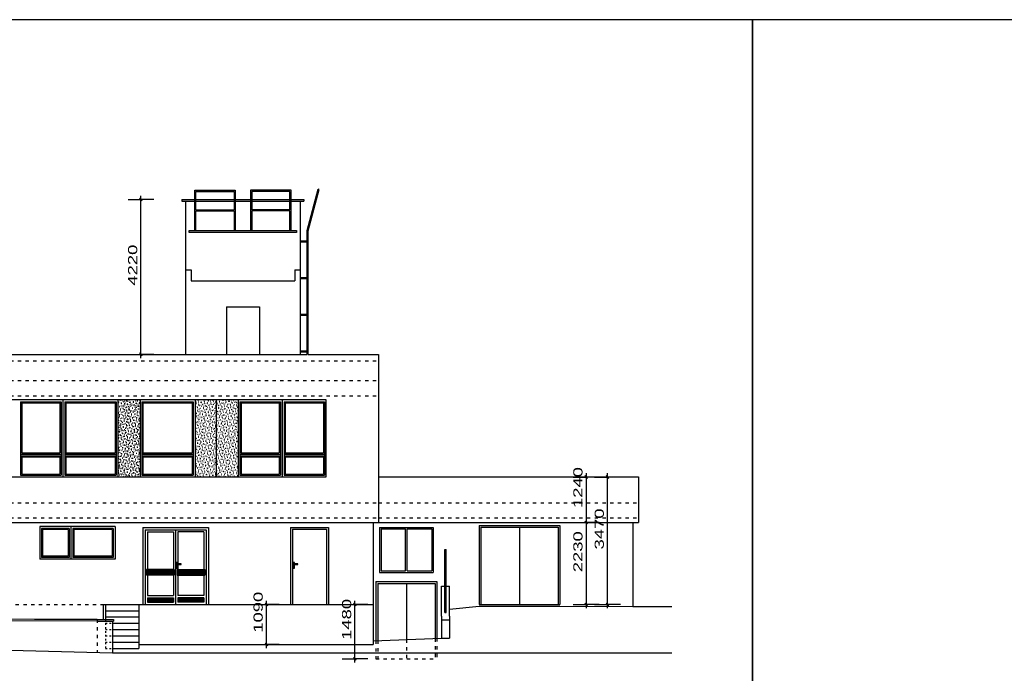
# Model space of a CAD drawing. Extents: x -196363 to 398972, y -489949 to -260582.
# Tile 9 of 256: x 4411 to 31210, y -417939 to -400137. Entities that reach past the tile are written whole.
import ezdxf

# ---------------------------------------------------------------- set-up
doc = ezdxf.new("R2010")
doc.units = 0
doc.header["$MEASUREMENT"] = 0
doc.linetypes.add('DASHED1', pattern=[1, 0.3, -0.4, 0.3])
for name, color, linetype in [('bourani', 15, 'Continuous'), ('legenda', 1, 'Continuous'), ('noszdiv', 1, 'Continuous')]:
    doc.layers.add(name, color=color, linetype=linetype)
doc.styles.add('SPIRITTXTSTYLE1', font='ROMAN')
doc.dimstyles.new('SPIRITSTYLE574', dxfattribs={"dimtxt": 250, "dimasz": 12.7, "dimexe": 350, "dimexo": -350, "dimgap": 100, "dimtad": 1, "dimdec": 3, "dimzin": 0, "dimdsep": 46, "dimlunit": 7, "dimtxsty": 'SPIRITTXTSTYLE1', "dimblk1": '_TICKMARKS574', "dimblk2": '_TICKMARKS574', "dimsah": 1, "dimcen": 0.09, "dimdle": 100, "dimclrd": 1, "dimclre": 1, "dimclrt": 1, "dimadec": 0, "dimazin": 0, "dimtfac": 1, "dimtdec": 4, "dimtofl": 0, "dimtmove": 1, "dimatfit": 0, "dimfxl": 0, "dimtolj": 1, "dimtzin": 0, "dimarcsym": 0})
doc.dimstyles.new('SPIRITSTYLE842', dxfattribs={"dimtxt": 250, "dimasz": 12.7, "dimexe": 350, "dimexo": 5297.581055, "dimgap": 100, "dimtad": 1, "dimdec": 3, "dimzin": 0, "dimdsep": 46, "dimlunit": 7, "dimtxsty": 'SPIRITTXTSTYLE1', "dimblk1": '_TICKMARKS842', "dimblk2": '_TICKMARKS842', "dimsah": 1, "dimcen": 0.09, "dimdle": 100, "dimclrd": 1, "dimclre": 1, "dimclrt": 1, "dimadec": 0, "dimazin": 0, "dimtfac": 1, "dimtdec": 4, "dimtofl": 0, "dimtmove": 1, "dimatfit": 0, "dimfxl": 0, "dimtolj": 1, "dimtzin": 0, "dimarcsym": 0})
doc.dimstyles.new('SPIRITSTYLE846', dxfattribs={"dimtxt": 250, "dimasz": 12.7, "dimexe": 350, "dimexo": 19004.154297, "dimgap": 100, "dimtad": 1, "dimdec": 3, "dimzin": 0, "dimdsep": 46, "dimlunit": 7, "dimtxsty": 'SPIRITTXTSTYLE1', "dimblk1": '_TICKMARKS846', "dimblk2": '_TICKMARKS846', "dimsah": 1, "dimcen": 0.09, "dimdle": 100, "dimclrd": 1, "dimclre": 1, "dimclrt": 1, "dimadec": 0, "dimazin": 0, "dimtfac": 1, "dimtdec": 4, "dimtofl": 0, "dimtmove": 1, "dimatfit": 0, "dimfxl": 0, "dimtolj": 1, "dimtzin": 0, "dimarcsym": 0})
doc.dimstyles.new('SPIRITSTYLE850', dxfattribs={"dimtxt": 250, "dimasz": 12.7, "dimexe": 350, "dimexo": 943.8125, "dimgap": 100, "dimtad": 1, "dimdec": 3, "dimzin": 0, "dimdsep": 46, "dimlunit": 7, "dimtxsty": 'SPIRITTXTSTYLE1', "dimblk1": '_TICKMARKS850', "dimblk2": '_TICKMARKS850', "dimsah": 1, "dimcen": 0.09, "dimdle": 100, "dimclrd": 1, "dimclre": 1, "dimclrt": 1, "dimadec": 0, "dimazin": 0, "dimtfac": 1, "dimtdec": 4, "dimtofl": 0, "dimtmove": 1, "dimatfit": 0, "dimfxl": 0, "dimtolj": 1, "dimtzin": 0, "dimarcsym": 0})
doc.dimstyles.new('SPIRITSTYLE851', dxfattribs={"dimtxt": 250, "dimasz": 12.7, "dimexe": 350, "dimexo": 2554.827393, "dimgap": 100, "dimtad": 1, "dimdec": 3, "dimzin": 0, "dimdsep": 46, "dimlunit": 7, "dimtxsty": 'SPIRITTXTSTYLE1', "dimblk1": '_TICKMARKS851', "dimblk2": '_TICKMARKS851', "dimsah": 1, "dimcen": 0.09, "dimdle": 100, "dimclrd": 1, "dimclre": 1, "dimclrt": 1, "dimadec": 0, "dimazin": 0, "dimtfac": 1, "dimtdec": 4, "dimtofl": 0, "dimtmove": 1, "dimatfit": 0, "dimfxl": 0, "dimtolj": 1, "dimtzin": 0, "dimarcsym": 0})
doc.dimstyles.new('SPIRITSTYLE852', dxfattribs={"dimtxt": 250, "dimasz": 12.7, "dimexe": 350, "dimexo": 146.689056, "dimgap": 100, "dimtad": 1, "dimdec": 3, "dimzin": 0, "dimdsep": 46, "dimlunit": 7, "dimtxsty": 'SPIRITTXTSTYLE1', "dimblk1": '_TICKMARKS852', "dimblk2": '_TICKMARKS852', "dimsah": 1, "dimcen": 0.09, "dimdle": 100, "dimclrd": 1, "dimclre": 1, "dimclrt": 1, "dimadec": 0, "dimazin": 0, "dimtfac": 1, "dimtdec": 4, "dimtofl": 0, "dimtmove": 1, "dimatfit": 0, "dimfxl": 0, "dimtolj": 1, "dimtzin": 0, "dimarcsym": 0})
doc.dimstyles.get("Standard").update_dxf_attribs({"dimtxt": 0.18, "dimasz": 0.18, "dimexe": 0.18, "dimexo": 0.0625, "dimgap": 0.09, "dimtad": 0, "dimtih": 1, "dimtoh": 1, "dimdec": 4, "dimzin": 0, "dimdsep": 46, "dimtxsty": 'Standard', "dimcen": 0.09, "dimadec": 0, "dimazin": 0, "dimtfac": 1, "dimtdec": 4, "dimtofl": 0, "dimtmove": 0, "dimatfit": 0, "dimfxl": 0, "dimtolj": 1, "dimtzin": 0, "dimarcsym": 0})
pattern_1 = [(110.000005, (354055.41, -154742.8), (-74.588104, -27.147858), [-77.390625, 1.984375]), (144.999998, (354055.41, -154742.8), (-45.52763, -65.020195), [-77.390625, 1.984375]), (170.000007, (354055.41, -154742.8), (-13.783315, -78.169121), [-77.390625, 1.984375])]

# ---------------------------------------------------------------- blocks, each defined once
blk = doc.blocks.new('_TICKMARKS846')
at = {"color": 1, "linetype": 'Continuous'}
blk.add_line((-3, -3), (3, 3), dxfattribs=at)
blk = doc.blocks.new('*D1981')
at = {"color": 1, "linetype": 'Continuous', "ltscale": 600}
for p, q in [((-13023, -413707, 1724), (-12673, -413707, 1724)), ((-12673, -416162, 1724), (-12673, -413607, 1724)), ((-12323, -413707, 1724), (-12673, -413707, 1724)), ((-13023, -416062, 1724), (-12673, -416062, 1724)), ((-12323, -416062, 1724), (-12673, -416062, 1724))]:
    blk.add_line(p, q, dxfattribs=at)
at = {"color": 1, "linetype": 'Continuous', "ltscale": 600, "xscale": 12.69999980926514, "yscale": 12.69999980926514, "zscale": 12.69999980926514}
for p, rotation in [((-12673, -413707, 1724), 90.00000250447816), ((-12673, -416062, 1724), 270.0000006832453)]:
    blk.add_blockref('_TICKMARKS846', p, dxfattribs=dict(at, rotation=rotation))
at = {"color": 1, "linetype": 'Continuous', "ltscale": 300, "style": 'SPIRITTXTSTYLE1', "width": 1.5}
blk.add_text('2355', height=250, rotation=90, dxfattribs=at).set_placement((-12773, -415122, 1724))
blk = doc.blocks.new('_TICKMARKS842')
at = {"color": 1, "linetype": 'Continuous'}
blk.add_line((-3, -3), (3, 3), dxfattribs=at)
blk = doc.blocks.new('*D1992')
at = {"color": 1, "linetype": 'Continuous', "ltscale": 600}
for p, q in [((19479, -412592, 1724), (19829, -412592, 1724)), ((19829, -412492, 1724), (19829, -413932, 1724)), ((20179, -412592, 1724), (19829, -412592, 1724)), ((19479, -413832, 1724), (19829, -413832, 1724)), ((20179, -413832, 1724), (19829, -413832, 1724))]:
    blk.add_line(p, q, dxfattribs=at)
at = {"color": 1, "linetype": 'Continuous', "ltscale": 600, "xscale": 12.69999980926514, "yscale": 12.69999980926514, "zscale": 12.69999980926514}
for p, rotation in [((19829, -412592, 1724), 90.00000250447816), ((19829, -413832, 1724), -90.00000250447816)]:
    blk.add_blockref('_TICKMARKS842', p, dxfattribs=dict(at, rotation=rotation))
at = {"color": 1, "linetype": 'Continuous', "ltscale": 300, "style": 'SPIRITTXTSTYLE1', "width": 1.5}
blk.add_text('1240', height=250, rotation=450, dxfattribs=at).set_placement((19729, -413438, 1724))
blk = doc.blocks.new('_TICKMARKS574')
at = {"color": 1, "linetype": 'Continuous'}
blk.add_line((-3, -3), (3, 3), dxfattribs=at)
blk = doc.blocks.new('*D1993')
at = {"color": 1, "linetype": 'Continuous', "ltscale": 600}
for p, q in [((19829, -413732, 1724), (19829, -416162, 1724)), ((19479, -413832, 1724), (19829, -413832, 1724)), ((20179, -413832, 1724), (19829, -413832, 1724)), ((19479, -416062, 1724), (19829, -416062, 1724)), ((20179, -416062, 1724), (19829, -416062, 1724))]:
    blk.add_line(p, q, dxfattribs=at)
at = {"color": 1, "linetype": 'Continuous', "ltscale": 600, "xscale": 12.69999980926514, "yscale": 12.69999980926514, "zscale": 12.69999980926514}
for p, rotation in [((19829, -413832, 1724), 90.00000250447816), ((19829, -416062, 1724), -90.00000250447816)]:
    blk.add_blockref('_TICKMARKS574', p, dxfattribs=dict(at, rotation=rotation))
at = {"color": 1, "linetype": 'Continuous', "ltscale": 300, "style": 'SPIRITTXTSTYLE1', "width": 1.5}
blk.add_text('2230', height=250, rotation=450, dxfattribs=at).set_placement((19729, -415185, 1724))
blk = doc.blocks.new('_TICKMARKS850')
at = {"color": 1, "linetype": 'Continuous'}
blk.add_line((-3, -3), (3, 3), dxfattribs=at)
blk = doc.blocks.new('*D1994')
at = {"color": 1, "linetype": 'Continuous', "ltscale": 600}
for p, q in [((20060, -412592, 1724), (20410, -412592, 1724)), ((20410, -416162, 1724), (20410, -412492, 1724)), ((20760, -412592, 1724), (20410, -412592, 1724)), ((20060, -416062, 1724), (20410, -416062, 1724)), ((20760, -416062, 1724), (20410, -416062, 1724))]:
    blk.add_line(p, q, dxfattribs=at)
at = {"color": 1, "linetype": 'Continuous', "ltscale": 600, "xscale": 12.69999980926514, "yscale": 12.69999980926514, "zscale": 12.69999980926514}
for p, rotation in [((20410, -412592, 1724), 90.00000250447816), ((20410, -416062, 1724), 270.0000006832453)]:
    blk.add_blockref('_TICKMARKS850', p, dxfattribs=dict(at, rotation=rotation))
at = {"color": 1, "linetype": 'Continuous', "ltscale": 300, "style": 'SPIRITTXTSTYLE1', "width": 1.5}
blk.add_text('3470', height=250, rotation=90, dxfattribs=at).set_placement((20310, -414565, 1724))
blk = doc.blocks.new('_TICKMARKS851')
at = {"color": 1, "linetype": 'Continuous'}
blk.add_line((-3, -3), (3, 3), dxfattribs=at)
blk = doc.blocks.new('*D1995')
at = {"color": 1, "linetype": 'Continuous', "ltscale": 600}
for p, q in [((10776, -416062, 1724), (11126, -416062, 1724)), ((11126, -417252, 1724), (11126, -415962, 1724)), ((11476, -416062, 1724), (11126, -416062, 1724)), ((10776, -417152, 1724), (11126, -417152, 1724)), ((11476, -417152, 1724), (11126, -417152, 1724))]:
    blk.add_line(p, q, dxfattribs=at)
at = {"color": 1, "linetype": 'Continuous', "ltscale": 600, "xscale": 12.69999980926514, "yscale": 12.69999980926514, "zscale": 12.69999980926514}
for p, rotation in [((11126, -416062, 1724), 90.00000250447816), ((11126, -417152, 1724), 270.0000006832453)]:
    blk.add_blockref('_TICKMARKS851', p, dxfattribs=dict(at, rotation=rotation))
at = {"color": 1, "linetype": 'Continuous', "ltscale": 300, "style": 'SPIRITTXTSTYLE1', "width": 1.5}
blk.add_text('1090', height=250, rotation=90, dxfattribs=at).set_placement((11026, -416833, 1724))
blk = doc.blocks.new('_TICKMARKS852')
at = {"color": 1, "linetype": 'Continuous'}
blk.add_line((-3, -3), (3, 3), dxfattribs=at)
blk = doc.blocks.new('*D1996')
at = {"color": 1, "linetype": 'Continuous', "ltscale": 600}
for p, q in [((13184, -416062, 1724), (13534, -416062, 1724)), ((13534, -417642, 1724), (13534, -415962, 1724)), ((13884, -416062, 1724), (13534, -416062, 1724)), ((13184, -417542, 1724), (13534, -417542, 1724)), ((13884, -417542, 1724), (13534, -417542, 1724))]:
    blk.add_line(p, q, dxfattribs=at)
at = {"color": 1, "linetype": 'Continuous', "ltscale": 600, "xscale": 12.69999980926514, "yscale": 12.69999980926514, "zscale": 12.69999980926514}
for p, rotation in [((13534, -416062, 1724), 90.00000250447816), ((13534, -417542, 1724), 270.0000006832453)]:
    blk.add_blockref('_TICKMARKS852', p, dxfattribs=dict(at, rotation=rotation))
at = {"color": 1, "linetype": 'Continuous', "ltscale": 300, "style": 'SPIRITTXTSTYLE1', "width": 1.5}
blk.add_text('1480', height=250, rotation=90, dxfattribs=at).set_placement((13434, -417028, 1724))
blk = doc.blocks.new('_TICKMARKS856')
at = {"color": 1, "linetype": 'Continuous'}
blk.add_line((-3, -3), (3, 3), dxfattribs=at)
blk = doc.blocks.new('*D2000')
at = {"color": 15, "linetype": 'Continuous', "ltscale": 600}
for p, q in [((7710, -409352, 1724), (7710, -404932, 1724)), ((7360, -405032, 1724), (7710, -405032, 1724)), ((8060, -405032, 1724), (7710, -405032, 1724)), ((7360, -409252, 1724), (7710, -409252, 1724)), ((8060, -409252, 1724), (7710, -409252, 1724))]:
    blk.add_line(p, q, dxfattribs=at)
at = {"color": 1, "linetype": 'Continuous', "ltscale": 600, "xscale": 12.69999980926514, "yscale": 12.69999980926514, "zscale": 12.69999980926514}
for p, rotation in [((7710, -405032, 1724), 90.00000250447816), ((7710, -409252, 1724), 270.0000006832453)]:
    blk.add_blockref('_TICKMARKS856', p, dxfattribs=dict(at, rotation=rotation))
at = {"color": 1, "linetype": 'Continuous', "ltscale": 300, "style": 'SPIRITTXTSTYLE1', "width": 1.5}
blk.add_text('4220', height=250, rotation=90, dxfattribs=at).set_placement((7610, -407380, 1724))

msp = doc.modelspace()

# ---------------------------------------------------------------- hatches: boundary and pattern name
at = {"layer": 'bourani', "linetype": 'Continuous', "ltscale": 300}
h = msp.add_hatch(dxfattribs=at)
h.set_pattern_fill('Nasyp-2', color=15, scale=19.84375, angle=90.000002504, style=0, pattern_type=2)
h.set_pattern_definition(pattern_1)
h.paths.add_polyline_path([(7085.95508, -412591.8125), (7685.93066, -412591.8125), (7685.93066, -410491.84375), (7085.95508, -410491.84375)], flags=0)
h = msp.add_hatch(dxfattribs=at)
h.set_pattern_fill('Nasyp-2', color=15, scale=19.84375, angle=90.000002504, style=0, pattern_type=2)
h.set_pattern_definition(pattern_1)
h.paths.add_polyline_path([(9185.91992, -412591.8125), (10356.00684, -412591.8125), (10356.00684, -410491.84375), (9185.91992, -410491.84375)], flags=0)

# ---------------------------------------------------------------- linework, layer by layer
at = {"layer": 'bourani', "color": 15, "linetype": 'Continuous', "ltscale": 300}
for p, q in [((9175.94824, -405881.84375, 4347.59961), (9175.94824, -404781.84375, 4347.59961)), ((9175.94824, -404781.84375, 4347.59961), (10275.9375, -404781.84375, 4347.59961)), ((9205.96191, -405316.84375, 4347.59961), (9205.96191, -404811.84375, 4347.59961)), ((9205.96191, -404811.84375, 4347.59961), (10245.92383, -404811.84375, 4347.59961)), ((10245.92383, -404811.84375, 4347.59961), (10245.92383, -405316.84375, 4347.59961)), ((10275.9375, -404781.84375, 4347.59961), (10275.9375, -405881.84375, 4347.59961)), ((11795.91895, -404781.84375, 4347.59961), (10695.92969, -404781.84375, 4347.59961)), ((10695.92969, -404781.84375, 4347.59961), (10695.92969, -405881.84375, 4347.59961)), ((11765.90527, -404811.84375, 4347.59961), (10725.94336, -404811.84375, 4347.59961)), ((10725.94336, -404811.84375, 4347.59961), (10725.94336, -405316.84375, 4347.59961)), ((11765.90527, -405316.84375, 4347.59961), (11765.90527, -404811.84375, 4347.59961)), ((11795.91895, -405881.84375, 4347.59961), (11795.91895, -404781.84375, 4347.59961)), ((12230.94336, -405880.4375, 4347.59961), (12532.81641, -404753.8125, 4347.59961)), ((12260.90723, -405884.40625, 4347.59961), (12561.78809, -404761.59375, 4347.59961)), ((12561.78809, -404761.59375, 4347.59961), (12532.81641, -404753.8125, 4347.59961)), ((8825.9541, -405031.8125, 4347.59961), (9175.94824, -405031.8125, 4347.59961)), ((8825.9541, -405031.8125, 4347.59961), (8825.9541, -405081.84375, 4347.59961)), ((8825.9541, -405081.84375, 4347.59961), (9175.94824, -405081.84375, 4347.59961)), ((8925.91699, -405081.84375, 4347.59961), (8925.91699, -409251.8125, 4347.59961)), ((9205.96191, -405031.8125, 4347.59961), (10245.92383, -405031.8125, 4347.59961)), ((9205.96191, -405081.84375, 4347.59961), (10245.92383, -405081.84375, 4347.59961)), ((10275.9375, -405031.8125, 4347.59961), (10695.92969, -405031.8125, 4347.59961)), ((10275.9375, -405081.84375, 4347.59961), (10695.92969, -405081.84375, 4347.59961)), ((10725.94336, -405031.8125, 4347.59961), (11765.90527, -405031.8125, 4347.59961)), ((10725.94336, -405081.84375, 4347.59961), (11765.90527, -405081.84375, 4347.59961)), ((11795.91895, -405031.8125, 4347.59961), (12145.91309, -405031.8125, 4347.59961)), ((11795.91895, -405081.84375, 4347.59961), (12145.91309, -405081.84375, 4347.59961)), ((12045.9502, -405081.84375, 4347.59961), (12045.9502, -409251.8125, 4347.59961)), ((12145.91309, -405031.8125, 4347.59961), (12145.91309, -405081.84375, 4347.59961)), ((9205.96191, -405316.84375, 4347.59961), (10245.92383, -405316.84375, 4347.59961)), ((9205.96191, -405881.84375, 4347.59961), (9205.96191, -405346.84375, 4347.59961)), ((9205.96191, -405346.84375, 4347.59961), (10245.92383, -405346.84375, 4347.59961)), ((10245.92383, -405346.84375, 4347.59961), (10245.92383, -405881.84375, 4347.59961)), ((11765.90527, -405316.84375, 4347.59961), (10725.94336, -405316.84375, 4347.59961)), ((10725.94336, -405346.84375, 4347.59961), (10725.94336, -405881.84375, 4347.59961)), ((11765.90527, -405346.84375, 4347.59961), (10725.94336, -405346.84375, 4347.59961)), ((11765.90527, -405881.84375, 4347.59961), (11765.90527, -405346.84375, 4347.59961)), ((9025.92969, -405881.84375, 4347.59961), (11945.9375, -405881.84375, 4347.59961)), ((9025.92969, -405931.84375, 4347.59961), (9025.92969, -405881.84375, 4347.59961)), ((11945.9375, -405931.84375, 4347.59961), (9025.92969, -405931.84375, 4347.59961)), ((11945.9375, -405881.84375, 4347.59961), (11945.9375, -405931.84375, 4347.59961)), ((12230.94336, -406165.4375, 4347.59961), (12230.94336, -405880.4375, 4347.59961)), ((12260.90723, -409251.8125, 4347.59961), (12260.90723, -405884.40625, 4347.59961)), ((12230.94336, -406165.4375, 4347.59961), (12045.9502, -406165.4375, 4347.59961)), ((12230.94336, -406195.4375, 4347.59961), (12045.9502, -406195.4375, 4347.59961)), ((12230.94336, -409251.8125, 4347.59961), (12230.94336, -406195.4375, 4347.59961)), ((8925.91699, -406951.84375, 4347.59961), (9075.93555, -406951.84375, 4347.59961)), ((9075.93555, -406951.84375, 4347.59961), (9075.93555, -407251.8125, 4347.59961)), ((11895.93164, -406951.84375, 4347.59961), (12045.9502, -406951.84375, 4347.59961)), ((11895.93164, -406951.84375, 4347.59961), (11895.93164, -407251.8125, 4347.59961)), ((9075.93555, -407251.8125, 4347.59961), (11895.93164, -407251.8125, 4347.59961)), ((12230.94336, -407165.4375, 4347.59961), (12045.9502, -407165.4375, 4347.59961)), ((12230.94336, -407195.4375, 4347.59961), (12045.9502, -407195.4375, 4347.59961)), ((10035.92676, -407961.8125, 4347.59961), (10035.92676, -409251.8125, 4347.59961)), ((10035.92676, -407961.8125, 4347.59961), (10935.94043, -407961.8125, 4347.59961)), ((10935.94043, -407961.8125, 4347.59961), (10935.94043, -409251.8125, 4347.59961)), ((12230.94336, -408165.4375, 4347.59961), (12045.9502, -408165.4375, 4347.59961)), ((12230.94336, -408195.4375, 4347.59961), (12045.9502, -408195.4375, 4347.59961)), ((12230.94336, -409165.4375, 4347.59961), (12045.9502, -409165.4375, 4347.59961)), ((12230.94336, -409195.4375, 4347.59961), (12045.9502, -409195.4375, 4347.59961)), ((-4574.03418, -409251.8125, 4347.59961), (12230.94336, -409251.8125, 4347.59961)), ((12260.90723, -409251.8125, 4347.59961), (14180.93945, -409251.8125, 4347.59961)), ((14180.93945, -409251.8125, 4347.59961), (14180.93945, -413831.84375, 4347.59961)), ((12756.00879, -410491.84375, 4347.59961), (-3994.05078, -410491.84375, 4347.59961)), ((7085.95508, -410491.84375, 4271.3999), (3319.80981, -410491.84375, 4271.3999)), ((4435.92139, -410541.84375, 4271.3999), (4435.92139, -412541.8125, 4271.3999)), ((4435.92139, -410541.84375, 4271.3999), (5535.95996, -410541.84375, 4271.3999)), ((5535.95996, -410541.84375, 4271.3999), (5535.95996, -412541.8125, 4271.3999)), ((5585.96582, -410491.84375, 4271.3999), (5585.96582, -412591.8125, 4271.3999)), ((5635.92285, -410541.84375, 4271.3999), (5635.92285, -412541.8125, 4271.3999)), ((5635.92285, -410541.84375, 4271.3999), (7035.94873, -410541.84375, 4271.3999)), ((7035.94873, -410541.84375, 4271.3999), (7035.94873, -412541.8125, 4271.3999)), ((7085.95508, -410491.84375, 4271.3999), (7085.95508, -412591.8125, 4271.3999)), ((7685.93066, -410491.84375, 4271.3999), (7685.93066, -412591.8125, 4271.3999)), ((7685.93066, -410491.84375, 4271.3999), (7685.93066, -412591.8125, 4271.3999)), ((7735.93701, -410541.84375, 4271.3999), (7735.93701, -412541.8125, 4271.3999)), ((7735.93701, -410541.84375, 4271.3999), (9135.91406, -410541.84375, 4271.3999)), ((9135.91406, -410541.84375, 4271.3999), (9135.91406, -412541.8125, 4271.3999)), ((9185.91992, -410491.84375, 4271.3999), (9185.91992, -412591.8125, 4271.3999)), ((9770.96289, -412591.8125, 4271.3999), (9770.96289, -410491.84375, 4271.3999)), ((10356.00684, -410491.84375, 4271.3999), (10356.00684, -412591.8125, 4271.3999)), ((10406.0127, -410541.84375, 4271.3999), (10406.0127, -412541.8125, 4271.3999)), ((10406.0127, -410541.84375, 4271.3999), (11506.00195, -410541.84375, 4271.3999)), ((11506.00195, -410541.84375, 4271.3999), (11506.00195, -412541.8125, 4271.3999)), ((11555.95801, -410491.84375, 4271.3999), (11555.95801, -412591.8125, 4271.3999)), ((11605.96484, -410541.84375, 4271.3999), (12706.00293, -410541.84375, 4271.3999)), ((11605.96484, -410541.84375, 4271.3999), (11605.96484, -412541.8125, 4271.3999)), ((12706.00293, -410541.84375, 4271.3999), (12706.00293, -412541.8125, 4271.3999)), ((12756.00879, -412591.8125, 4347.59961), (12756.00879, -410491.84375, 4347.59961)), ((4465.93506, -410571.8125, 4271.3999), (4465.93506, -411936.84375, 4271.3999)), ((4465.93506, -410571.8125, 4271.3999), (5505.94629, -410571.8125, 4271.3999)), ((5505.94629, -410571.8125, 4271.3999), (5505.94629, -411936.84375, 4271.3999)), ((5665.93652, -410571.8125, 4271.3999), (5665.93652, -411936.84375, 4271.3999)), ((5665.93652, -410571.8125, 4271.3999), (7005.93506, -410571.8125, 4271.3999)), ((7005.93506, -410571.8125, 4271.3999), (7005.93506, -411936.84375, 4271.3999)), ((7765.95068, -410571.8125, 4271.3999), (7765.95068, -411936.84375, 4271.3999)), ((7765.95068, -410571.8125, 4271.3999), (9105.94922, -410571.8125, 4271.3999)), ((9105.94922, -410571.8125, 4271.3999), (9105.94922, -411936.84375, 4271.3999)), ((10435.97656, -410571.8125, 4271.3999), (10435.97656, -411936.84375, 4271.3999)), ((10435.97656, -410571.8125, 4271.3999), (11475.98828, -410571.8125, 4271.3999)), ((11475.98828, -410571.8125, 4271.3999), (11475.98828, -411936.84375, 4271.3999)), ((11635.97852, -410571.8125, 4271.3999), (11635.97852, -411936.84375, 4271.3999)), ((11635.97852, -410571.8125, 4271.3999), (12675.98926, -410571.8125, 4271.3999)), ((12675.98926, -410571.8125, 4271.3999), (12675.98926, -411936.84375, 4271.3999)), ((4435.92139, -411966.8125, 4271.3999), (5535.95996, -411966.8125, 4271.3999)), ((4435.92139, -412016.8125, 4271.3999), (5535.95996, -412016.8125, 4271.3999)), ((4465.93506, -411936.84375, 4271.3999), (5505.94629, -411936.84375, 4271.3999)), ((4465.93506, -412046.8125, 4271.3999), (4465.93506, -412511.8125, 4271.3999)), ((4465.93506, -412046.8125, 4271.3999), (5505.94629, -412046.8125, 4271.3999)), ((5505.94629, -412046.8125, 4271.3999), (5505.94629, -412511.8125, 4271.3999)), ((5635.92285, -411966.8125, 4271.3999), (7035.94873, -411966.8125, 4271.3999)), ((5635.92285, -412016.8125, 4271.3999), (7035.94873, -412016.8125, 4271.3999)), ((5665.93652, -411936.84375, 4271.3999), (7005.93506, -411936.84375, 4271.3999)), ((5665.93652, -412046.8125, 4271.3999), (5665.93652, -412511.8125, 4271.3999)), ((5665.93652, -412046.8125, 4271.3999), (7005.93506, -412046.8125, 4271.3999)), ((7005.93506, -412046.8125, 4271.3999), (7005.93506, -412511.8125, 4271.3999)), ((7735.93701, -411966.8125, 4271.3999), (9135.91406, -411966.8125, 4271.3999)), ((7735.93701, -412016.8125, 4271.3999), (9135.91406, -412016.8125, 4271.3999)), ((7765.95068, -411936.84375, 4271.3999), (9105.94922, -411936.84375, 4271.3999)), ((7765.95068, -412046.8125, 4271.3999), (7765.95068, -412511.8125, 4271.3999)), ((7765.95068, -412046.8125, 4271.3999), (9105.94922, -412046.8125, 4271.3999)), ((9105.94922, -412046.8125, 4271.3999), (9105.94922, -412511.8125, 4271.3999)), ((10406.0127, -411966.8125, 4271.3999), (11506.00195, -411966.8125, 4271.3999)), ((10406.0127, -412016.8125, 4271.3999), (11506.00195, -412016.8125, 4271.3999)), ((10435.97656, -411936.84375, 4271.3999), (11475.98828, -411936.84375, 4271.3999)), ((10435.97656, -412046.8125, 4271.3999), (10435.97656, -412511.8125, 4271.3999)), ((10435.97656, -412046.8125, 4271.3999), (11475.98828, -412046.8125, 4271.3999)), ((11475.98828, -412046.8125, 4271.3999), (11475.98828, -412511.8125, 4271.3999)), ((11605.96484, -411966.8125, 4271.3999), (12706.00293, -411966.8125, 4271.3999)), ((11605.96484, -412016.8125, 4271.3999), (12706.00293, -412016.8125, 4271.3999)), ((11635.97852, -411936.84375, 4271.3999), (12675.98926, -411936.84375, 4271.3999)), ((11635.97852, -412046.8125, 4271.3999), (11635.97852, -412511.8125, 4271.3999)), ((11635.97852, -412046.8125, 4271.3999), (12675.98926, -412046.8125, 4271.3999)), ((12675.98926, -412046.8125, 4271.3999), (12675.98926, -412511.8125, 4271.3999)), ((-3994.05078, -412591.8125, 4347.59961), (12756.00879, -412591.8125, 4347.59961)), ((4435.92139, -412541.8125, 4271.3999), (5535.95996, -412541.8125, 4271.3999)), ((4465.93506, -412511.8125, 4271.3999), (5505.94629, -412511.8125, 4271.3999)), ((5635.92285, -412541.8125, 4271.3999), (7035.94873, -412541.8125, 4271.3999)), ((5665.93652, -412511.8125, 4271.3999), (7005.93506, -412511.8125, 4271.3999)), ((7735.93701, -412541.8125, 4271.3999), (9135.91406, -412541.8125, 4271.3999)), ((7765.95068, -412511.8125, 4271.3999), (9105.94922, -412511.8125, 4271.3999)), ((10406.0127, -412541.8125, 4271.3999), (11506.00195, -412541.8125, 4271.3999)), ((10435.97656, -412511.8125, 4271.3999), (11475.98828, -412511.8125, 4271.3999)), ((11605.96484, -412541.8125, 4271.3999), (12706.00293, -412541.8125, 4271.3999)), ((11635.97852, -412511.8125, 4271.3999), (12675.98926, -412511.8125, 4271.3999)), ((14180.93945, -412591.8125, 4347.59961), (21250.91992, -412591.8125, 4347.59961)), ((21250.91992, -412591.8125, 4347.59961), (21250.91992, -413831.84375, 4347.59961)), ((-4574.03418, -413831.84375, 4347.59961), (14180.93945, -413831.84375, 4347.59961)), ((4955.92676, -413941.8125, 4271.3999), (4955.92676, -414831.8125, 4271.3999)), ((7005.93506, -413941.8125, 4271.3999), (4955.92676, -413941.8125, 4271.3999)), ((5005.93311, -413991.8125, 4271.3999), (5005.93311, -414781.8125, 4271.3999)), ((5755.92773, -413991.8125, 4271.3999), (5005.93311, -413991.8125, 4271.3999)), ((5035.94678, -414021.8125, 4271.3999), (5035.94678, -414751.8125, 4271.3999)), ((5725.96387, -414021.8125, 4271.3999), (5035.94678, -414021.8125, 4271.3999)), ((5725.96387, -414021.8125, 4271.3999), (5725.96387, -414751.8125, 4271.3999)), ((5755.92773, -413991.8125, 4271.3999), (5755.92773, -414781.8125, 4271.3999)), ((5805.93408, -413941.8125, 4271.3999), (5805.93408, -414831.8125, 4271.3999)), ((6955.92871, -413991.8125, 4271.3999), (5855.94043, -413991.8125, 4271.3999)), ((5855.94043, -413991.8125, 4271.3999), (5855.94043, -414781.8125, 4271.3999)), ((6925.91504, -414021.8125, 4271.3999), (5885.9541, -414021.8125, 4271.3999)), ((5885.9541, -414021.8125, 4271.3999), (5885.9541, -414751.8125, 4271.3999)), ((6925.91504, -414021.8125, 4271.3999), (6925.91504, -414751.8125, 4271.3999)), ((6955.92871, -413991.8125, 4271.3999), (6955.92871, -414781.8125, 4271.3999)), ((7005.93506, -413941.8125, 4271.3999), (7005.93506, -414831.8125, 4271.3999)), ((7765.95068, -413966.78125, 4347.59961), (7765.95068, -416061.8125, 4347.59961)), ((7765.95068, -413966.78125, 4347.59961), (9545.93555, -413966.78125, 4347.59961)), ((7825.92871, -414026.8125, 2623.80005), (7825.92871, -416061.8125, 2623.80005)), ((7825.92871, -414026.8125, 2623.80005), (9485.95703, -414026.8125, 2623.80005)), ((8655.94336, -414026.8125, 2623.80005), (8655.94336, -416061.8125, 2623.80005)), ((9485.95703, -414026.8125, 2623.80005), (9485.95703, -416061.8125, 2623.80005)), ((9545.93555, -413966.78125, 4347.59961), (9545.93555, -416061.8125, 4347.59961)), ((11785.94727, -413966.78125, 4347.59961), (11785.94727, -416061.8125, 4347.59961)), ((11785.94727, -413966.78125, 4347.59961), (12815.9375, -413966.78125, 4347.59961)), ((11835.95312, -414016.8125, 4347.59961), (11835.95312, -416061.8125, 4347.59961)), ((11835.95312, -414016.8125, 4347.59961), (12765.93066, -414016.8125, 4347.59961)), ((12765.93066, -414016.8125, 4347.59961), (12765.93066, -416061.8125, 4347.59961)), ((12815.9375, -413966.78125, 4347.59961), (12815.9375, -416061.8125, 4347.59961)), ((14180.93945, -413831.84375, 4347.59961), (21250.91992, -413831.84375, 4347.59961)), ((14205.94238, -413966.78125, 4347.59961), (14205.94238, -415191.8125, 4347.59961)), ((14205.94238, -413966.78125, 4347.59961), (15665.94629, -413966.78125, 4347.59961)), ((14245.92773, -414006.8125, 4347.59961), (14245.92773, -415151.78125, 4347.59961)), ((14245.92773, -414006.8125, 4347.59961), (14915.95117, -414006.8125, 4347.59961)), ((14915.95117, -415151.78125, 4347.59961), (14915.95117, -414006.8125, 4347.59961)), ((14955.93652, -414006.8125, 4347.59961), (15625.91113, -414006.8125, 4347.59961)), ((14955.93652, -415151.78125, 4347.59961), (14955.93652, -414006.8125, 4347.59961)), ((15625.91113, -414006.8125, 4347.59961), (15625.91113, -415151.78125, 4347.59961)), ((15665.94629, -413966.78125, 4347.59961), (15665.94629, -415191.8125, 4347.59961)), ((16915.95312, -413911.8125, 4347.59961), (16915.95312, -416061.8125, 4347.59961)), ((16915.95312, -413911.8125, 4347.59961), (19115.93164, -413911.8125, 4347.59961)), ((16965.95898, -413961.8125, 4347.59961), (16965.95898, -416061.8125, 4347.59961)), ((16965.95898, -413961.8125, 4347.59961), (19065.92383, -413961.8125, 4347.59961)), ((18015.94141, -413961.8125, 4347.59961), (18015.94141, -416061.8125, 4347.59961)), ((19065.92383, -413961.8125, 4347.59961), (19065.92383, -416061.8125, 4347.59961)), ((19115.93164, -413911.8125, 4347.59961), (19115.93164, -416061.8125, 4347.59961)), ((7885.95605, -414086.8125, 2623.80005), (7885.95605, -415114.5625, 2623.80005)), ((7885.95605, -414086.8125, 2623.80005), (8595.96484, -414086.8125, 2623.80005)), ((8595.96484, -414086.8125, 2623.80005), (8595.96484, -415114.5625, 2623.80005)), ((9425.92969, -414086.8125, 2623.80005), (8715.9209, -414086.8125, 2623.80005)), ((8715.9209, -414086.8125, 2623.80005), (8715.9209, -414956.4375, 2623.80005)), ((9425.92969, -414086.8125, 2623.80005), (9425.92969, -415114.5625, 2623.80005)), ((15980.91602, -416281.78125, 4347.59961), (15980.91602, -414562.3125, 4347.59961)), ((15980.91602, -414562.3125, 4347.59961), (16020.95117, -414562.3125, 4347.59961)), ((16020.95117, -416281.78125, 4347.59961), (16020.95117, -414562.3125, 4347.59961)), ((7005.93506, -414831.8125, 4271.3999), (4955.92676, -414831.8125, 4271.3999)), ((5755.92773, -414781.8125, 4271.3999), (5005.93311, -414781.8125, 4271.3999)), ((5725.96387, -414751.8125, 4271.3999), (5035.94678, -414751.8125, 4271.3999)), ((6955.92871, -414781.8125, 4271.3999), (5855.94043, -414781.8125, 4271.3999)), ((6925.91504, -414751.8125, 4271.3999), (5885.9541, -414751.8125, 4271.3999)), ((8615.95801, -415114.5625, 2623.80005), (7865.91357, -415114.5625, 2623.80005)), ((7865.91357, -415114.5625, 2623.80005), (7865.91357, -415264.5625, 2623.80005)), ((8615.95801, -415114.5625, 2623.80005), (8615.95801, -415264.5625, 2623.80005)), ((8710.31445, -414924.5625, 2623.80005), (8670.33008, -414924.5625, 2623.80005)), ((8670.33008, -414924.5625, 2623.80005), (8670.33008, -415074.5625, 2623.80005)), ((8670.33008, -415074.5625, 2623.80005), (8710.31445, -415074.5625, 2623.80005)), ((8801.54688, -414956.4375, 2623.80005), (8686.55176, -414956.4375, 2623.80005)), ((8686.55176, -414956.4375, 2623.80005), (8686.55176, -414971.46875, 2623.80005)), ((8686.55176, -414971.46875, 2623.80005), (8801.54688, -414971.46875, 2623.80005)), ((8695.92773, -415114.5625, 2623.80005), (9445.92285, -415114.5625, 2623.80005)), ((8695.92773, -415114.5625, 2623.80005), (8695.92773, -415264.5625, 2623.80005)), ((8710.31445, -414956.4375, 2623.80005), (8710.31445, -414924.5625, 2623.80005)), ((8710.31445, -415074.5625, 2623.80005), (8710.31445, -414971.46875, 2623.80005)), ((8715.9209, -414971.46875, 2623.80005), (8715.9209, -415114.5625, 2623.80005)), ((8801.54688, -414971.46875, 2623.80005), (8801.54688, -414956.4375, 2623.80005)), ((9445.92285, -415114.5625, 2623.80005), (9445.92285, -415264.5625, 2623.80005)), ((11890.3252, -414924.5625, 2623.80005), (11850.33984, -414924.5625, 2623.80005)), ((11850.33984, -414924.5625, 2623.80005), (11850.33984, -415074.5625, 2623.80005)), ((11850.33984, -415074.5625, 2623.80005), (11890.3252, -415074.5625, 2623.80005)), ((11981.55664, -414956.4375, 2623.80005), (11866.5625, -414956.4375, 2623.80005)), ((11866.5625, -414956.4375, 2623.80005), (11866.5625, -414971.46875, 2623.80005)), ((11866.5625, -414971.46875, 2623.80005), (11981.55664, -414971.46875, 2623.80005)), ((11890.3252, -414956.4375, 2623.80005), (11890.3252, -414924.5625, 2623.80005)), ((11890.3252, -415074.5625, 2623.80005), (11890.3252, -414971.46875, 2623.80005)), ((11981.55664, -414971.46875, 2623.80005), (11981.55664, -414956.4375, 2623.80005)), ((8615.95801, -415129.5, 2623.80005), (7865.91357, -415129.5, 2623.80005)), ((8615.95801, -415144.5, 2623.80005), (7865.91357, -415144.5, 2623.80005)), ((8615.95801, -415159.5, 2623.80005), (7865.91357, -415159.5, 2623.80005)), ((8615.95801, -415174.5, 2623.80005), (7865.91357, -415174.5, 2623.80005)), ((8615.95801, -415189.53125, 2623.80005), (7865.91357, -415189.53125, 2623.80005)), ((8615.95801, -415204.53125, 2623.80005), (7865.91357, -415204.53125, 2623.80005)), ((8615.95801, -415219.53125, 2623.80005), (7865.91357, -415219.53125, 2623.80005)), ((8615.95801, -415234.53125, 2623.80005), (7865.91357, -415234.53125, 2623.80005)), ((8615.95801, -415249.53125, 2623.80005), (7865.91357, -415249.53125, 2623.80005)), ((8615.95801, -415264.5625, 2623.80005), (7865.91357, -415264.5625, 2623.80005)), ((7885.95605, -415264.5625, 2623.80005), (7885.95605, -415821.78125, 2623.80005)), ((8595.96484, -415264.5625, 2623.80005), (8595.96484, -415821.78125, 2623.80005)), ((8695.92773, -415129.5, 2623.80005), (9445.92285, -415129.5, 2623.80005)), ((8695.92773, -415144.5, 2623.80005), (9445.92285, -415144.5, 2623.80005)), ((8695.92773, -415159.5, 2623.80005), (9445.92285, -415159.5, 2623.80005)), ((8695.92773, -415174.5, 2623.80005), (9445.92285, -415174.5, 2623.80005)), ((8695.92773, -415189.53125, 2623.80005), (9445.92285, -415189.53125, 2623.80005)), ((8695.92773, -415204.53125, 2623.80005), (9445.92285, -415204.53125, 2623.80005)), ((8695.92773, -415219.53125, 2623.80005), (9445.92285, -415219.53125, 2623.80005)), ((8695.92773, -415234.53125, 2623.80005), (9445.92285, -415234.53125, 2623.80005)), ((8695.92773, -415249.53125, 2623.80005), (9445.92285, -415249.53125, 2623.80005)), ((8695.92773, -415264.5625, 2623.80005), (9445.92285, -415264.5625, 2623.80005)), ((8715.9209, -415264.5625, 2623.80005), (8715.9209, -415821.78125, 2623.80005)), ((9425.92969, -415264.5625, 2623.80005), (9425.92969, -415821.78125, 2623.80005)), ((14205.94238, -415191.8125, 4347.59961), (15665.94629, -415191.8125, 4347.59961)), ((14245.92773, -415151.78125, 4347.59961), (14915.95117, -415151.78125, 4347.59961)), ((14955.93652, -415151.78125, 4347.59961), (15625.91113, -415151.78125, 4347.59961)), ((15980.91602, -415281.78125, 4347.59961), (16020.95117, -415281.78125, 4347.59961)), ((14105.92969, -415441.8125, 4347.59961), (14105.92969, -417048.9375, 4347.59961)), ((14105.92969, -415441.8125, 4347.59961), (15765.90918, -415441.8125, 4347.59961)), ((14155.93555, -415491.8125, 4347.59961), (14155.93555, -417047.0625, 4347.59961)), ((14155.93555, -415491.8125, 4347.59961), (15715.95215, -415491.8125, 4347.59961)), ((14935.94434, -415491.8125, 4347.59961), (14935.94434, -417017.6875, 4347.59961)), ((15715.95215, -415491.8125, 4347.59961), (15715.95215, -416988.4375, 4347.59961)), ((15765.90918, -415441.8125, 4347.59961), (15765.90918, -416986.53125, 4347.59961)), ((15890.9248, -416381.8125, 4347.59961), (15890.9248, -415561.8125, 4347.59961)), ((15890.9248, -415561.8125, 4347.59961), (16110.94238, -415561.8125, 4347.59961)), ((16110.94238, -416381.8125, 4347.59961), (16110.94238, -415561.8125, 4347.59961)), ((7885.95605, -415821.78125, 2623.80005), (8595.96484, -415821.78125, 2623.80005)), ((7885.95605, -415881.78125, 2623.80005), (7885.95605, -416001.78125, 2623.80005)), ((7885.95605, -415881.78125, 2623.80005), (8595.96484, -415881.78125, 2623.80005)), ((7885.95605, -415896.75, 2623.80005), (8595.96484, -415896.75, 2623.80005)), ((7885.95605, -415911.75, 2623.80005), (8595.96484, -415911.75, 2623.80005)), ((7885.95605, -415926.75, 2623.80005), (8595.96484, -415926.75, 2623.80005)), ((8595.96484, -415881.78125, 2623.80005), (8595.96484, -416001.78125, 2623.80005)), ((9425.92969, -415821.78125, 2623.80005), (8715.9209, -415821.78125, 2623.80005)), ((8715.9209, -415881.78125, 2623.80005), (8715.9209, -416001.78125, 2623.80005)), ((9425.92969, -415881.78125, 2623.80005), (8715.9209, -415881.78125, 2623.80005)), ((9425.92969, -415896.75, 2623.80005), (8715.9209, -415896.75, 2623.80005)), ((9425.92969, -415911.75, 2623.80005), (8715.9209, -415911.75, 2623.80005)), ((9425.92969, -415926.75, 2623.80005), (8715.9209, -415926.75, 2623.80005)), ((9425.92969, -415881.78125, 2623.80005), (9425.92969, -416001.78125, 2623.80005)), ((7885.95605, -415941.78125, 2623.80005), (8595.96484, -415941.78125, 2623.80005)), ((7885.95605, -415956.78125, 2623.80005), (8595.96484, -415956.78125, 2623.80005)), ((7885.95605, -415971.78125, 2623.80005), (8595.96484, -415971.78125, 2623.80005)), ((7885.95605, -415986.78125, 2623.80005), (8595.96484, -415986.78125, 2623.80005)), ((7885.95605, -416001.78125, 2623.80005), (8595.96484, -416001.78125, 2623.80005)), ((9425.92969, -415941.78125, 2623.80005), (8715.9209, -415941.78125, 2623.80005)), ((9425.92969, -415956.78125, 2623.80005), (8715.9209, -415956.78125, 2623.80005)), ((9425.92969, -415971.78125, 2623.80005), (8715.9209, -415971.78125, 2623.80005)), ((9425.92969, -415986.78125, 2623.80005), (8715.9209, -415986.78125, 2623.80005)), ((9425.92969, -416001.78125, 2623.80005), (8715.9209, -416001.78125, 2623.80005)), ((16915.95312, -416061.8125, 4347.59961), (19115.93164, -416061.8125, 4347.59961)), ((16915.95312, -416111.8125, 4347.59961), (19115.93164, -416111.8125, 4347.59961)), ((15890.9248, -416381.8125, 4347.59961), (15890.9248, -416981.78125, 4347.59961)), ((15980.91602, -416281.78125, 4347.59961), (16020.95117, -416281.78125, 4347.59961)), ((16110.94238, -416381.8125, 4347.59961), (16110.94238, -416981.78125, 4347.59961)), ((15890.9248, -416481.8125, 4347.59961), (16110.94238, -416481.8125, 4347.59961)), ((15890.9248, -416981.78125, 4347.59961), (16110.94238, -416981.78125, 4347.59961))]:
    msp.add_line(p, q, dxfattribs=at)
at = {"layer": 'bourani', "color": 15, "linetype": 'DASHED1', "ltscale": 300}
for p, q in [((-11389.07227, -409431.8125, 4347.59961), (14180.93945, -409431.8125, 4347.59961)), ((-11389.07227, -409961.8125, 4347.59961), (14180.93945, -409961.8125, 4347.59961)), ((-11389.07227, -410381.8125, 4347.59961), (14180.93945, -410381.8125, 4347.59961)), ((14180.93945, -413291.8125, 4347.59961), (21250.91992, -413291.8125, 4347.59961)), ((14180.93945, -413706.78125, 4347.59961), (21250.91992, -413706.78125, 4347.59961)), ((15715.95215, -416988.4375, 4347.59961), (15715.95215, -417541.78125, 4347.59961)), ((15765.90918, -416986.53125, 4347.59961), (15765.90918, -417541.78125, 4347.59961)), ((14105.92969, -417048.9375, 4347.59961), (14105.92969, -417541.78125, 4347.59961)), ((14155.93555, -417047.0625, 4347.59961), (14155.93555, -417541.78125, 4347.59961)), ((14935.94434, -417017.6875, 4347.59961), (14935.94434, -417541.78125, 4347.59961)), ((14105.92969, -417541.78125, 4347.59961), (15765.90918, -417541.78125, 4347.59961))]:
    msp.add_line(p, q, dxfattribs=at)
at = {"layer": 'bourani', "color": 15, "linetype": 'Continuous', "ltscale": 300}
for p in [(8690.32227, -414999.53125, 2623.80005), (8744.04883, -414963.96875, 2623.80005), (11870.2832, -414999.53125, 2623.80005), (11924.05957, -414963.96875, 2623.80005)]:
    msp.add_point(p, dxfattribs=at)
at = {"layer": 'legenda', "color": 1, "linetype": 'Continuous', "ltscale": 600}
for p, q in [((24359.34375, -400136.625, 5247.6001), (-17640.64648, -400136.625, 5247.6001)), ((24359.34375, -429836.5625, 5247.6001), (24359.34375, -400136.625, 5247.6001)), ((66359.33594, -400136.625, 5247.6001), (24359.34375, -400136.625, 5247.6001)), ((24359.34375, -400136.625, 5247.6001), (24359.34375, -429836.5625, 5247.6001))]:
    msp.add_line(p, q, dxfattribs=at)
at = {"layer": 'noszdiv', "color": 1, "linetype": 'DASHED1', "ltscale": 300}
for p, q in [((-11389.07227, -413291.8125, 4347.59961), (14180.93945, -413291.8125, 4347.59961)), ((-11389.07227, -413706.78125, 4347.59961), (14180.93945, -413706.78125, 4347.59961)), ((-11239.05371, -416061.8125, 4347.59961), (6680.94434, -416061.8125, 4347.59961)), ((6515.94336, -416471.78125, 4347.59961), (6515.94336, -417381.84375, 4347.59961))]:
    msp.add_line(p, q, dxfattribs=at)
at = {"layer": 'noszdiv', "color": 1, "linetype": 'Continuous', "ltscale": 300}
for p, q in [((14030.91992, -413831.84375, 4347.59961), (14030.96973, -417151.75, 4347.59961)), ((21100.95117, -413831.84375, 4347.59961), (21100.95117, -416121.8125, 4347.59961)), ((6680.94434, -416061.8125, 4347.59961), (14030.96973, -416061.8125, 4347.59961)), ((6680.94434, -416061.8125, 4347.59961), (6680.94434, -416471.78125, 4347.59961)), ((6750.94287, -416061.8125, 4347.59961), (6750.94287, -416471.78125, 4347.59961)), ((7650.95605, -416061.8125, 4347.59961), (7650.95605, -417261.78125, 4347.59961)), ((16110.94238, -416191.8125, 4347.59961), (16915.95312, -416111.8125, 4347.59961)), ((19115.93164, -416111.8125, 4347.59961), (21100.95117, -416121.8125, 4347.59961)), ((21100.95117, -416121.8125, 4347.59961), (22159.66406, -416121.8125, 4347.59961)), ((6515.94336, -416471.78125, 4347.59961), (-4574.03418, -416431.8125, 4347.59961)), ((6750.94287, -416233.28125, 4347.59961), (7650.95605, -416233.28125, 4347.59961)), ((6750.94287, -416404.625, 4347.59961), (7650.95605, -416404.625, 4347.59961)), ((6515.74512, -416521.8125, 4347.59961), (-4574.23242, -416481.8125, 4347.59961)), ((6515.94336, -416471.78125, 4347.59961), (4812.55566, -416471.78125, 4347.59961)), ((6515.94336, -416471.78125, 4347.59961), (6965.9502, -416471.78125, 4347.59961)), ((6515.94336, -416521.8125, 4347.59961), (6965.9502, -416521.8125, 4347.59961)), ((6935.93652, -416521.8125, 4347.59961), (6935.93652, -417381.84375, 4347.59961)), ((6935.93652, -416576.0625, 4347.59961), (7650.95605, -416576.0625, 4347.59961)), ((6965.9502, -416471.78125, 4347.59961), (6965.9502, -416521.8125, 4347.59961)), ((6935.93652, -416747.53125, 4347.59961), (7650.95605, -416747.53125, 4347.59961)), ((6935.93652, -416918.96875, 4347.59961), (7650.95605, -416918.96875, 4347.59961)), ((14030.96973, -417051.84375, 4347.59961), (15890.9248, -416981.78125, 4347.59961)), ((-4574.03418, -417091.8125, 4347.59961), (6935.93652, -417381.84375, 4347.59961)), ((6935.93652, -417090.3125, 4347.59961), (7650.95605, -417090.3125, 4347.59961)), ((6935.93652, -417261.78125, 4347.59961), (7650.95605, -417261.78125, 4347.59961)), ((7650.95605, -417151.75, 4347.59961), (14030.96973, -417151.75, 4347.59961)), ((6935.93652, -417381.84375, 4347.59961), (22159.66406, -417381.84375, 4347.59961))]:
    msp.add_line(p, q, dxfattribs=at)
at = {"layer": 'noszdiv', "color": 1, "linetype": 'DASHED1', "ltscale": 150}
for p, q in [((6750.94287, -416471.78125, 4347.59961), (6750.94287, -417261.78125, 4347.59961)), ((6750.94287, -416576.0625, 4347.59961), (6935.93652, -416576.0625, 4347.59961)), ((6750.94287, -416747.53125, 4347.59961), (6935.93652, -416747.53125, 4347.59961)), ((6750.94287, -416918.96875, 4347.59961), (6935.93652, -416918.96875, 4347.59961)), ((6750.94287, -417090.3125, 4347.59961), (6935.93652, -417090.3125, 4347.59961)), ((6750.94287, -417261.78125, 4347.59961), (6935.93652, -417261.78125, 4347.59961))]:
    msp.add_line(p, q, dxfattribs=at)

# ---------------------------------------------------------------- dimensions: what is measured, and where the dimension line sits
at = {"layer": 'bourani', "color": 15, "linetype": 'Continuous', "ltscale": 600}
dim = msp.add_linear_dim(base=(7710.14014, -409251.8125, 1723.80005), p1=(8925.91699, -409251.8125, 1723.80005), p2=(8925.91699, -405031.8125, 1723.80005), angle=90.000002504, dimstyle='Standard', dxfattribs=at)
dim.commit()
dim.dimension.update_dxf_attribs({"geometry": '*D2000', "text_midpoint": (7710.14014, -407141.8125, 1723.80005)})
at = {"layer": 'legenda', "color": 1, "linetype": 'Continuous', "ltscale": 600}
for base, p1, p2, angle, dimstyle, picture, middle in [((19828.51953, -412591.8125, 1723.80005), (14180.93945, -412591.8125, 1723.80005), (14180.93945, -413831.84375, 1723.80005), 90.000002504, 'SPIRITSTYLE842', '*D1992', (19828.51953, -413211.8125, 1723.80005)), ((20409.74414, -416061.8125, 1723.80005), (19115.93164, -416061.8125, 1723.80005), (19115.93164, -412591.8125, 1723.80005), 90.000002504, 'SPIRITSTYLE850', '*D1994', (20409.74414, -414326.8125, 1723.80005)), ((-12673.21094, -416061.8125, 1723.80005), (6680.94434, -416061.8125, 1723.80005), (6680.94434, -413706.78125, 1723.80005), 90.000002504, 'SPIRITSTYLE846', '*D1981', (-12673.21094, -414884.28125, 1723.80005)), ((19828.51953, -413831.84375, 1723.80005), (19828.51953, -413831.84375, 1723.80005), (19115.93164, -416061.8125, 1723.80005), 90.000002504, 'SPIRITSTYLE574', '*D1993', (19828.51953, -414946.8125, 1723.80005)), ((11126.142578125, -417151.75, 1723.8000488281), (14030.9697265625, -417151.75, 1723.8000488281), (14030.9697265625, -416061.8125, 1723.8000488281), 90.0000025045, 'SPIRITSTYLE851', '*D1995', (11126.142578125, -416606.78125, 1723.8000488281)), ((13534.28125, -417541.78125, 1723.80005), (14105.92969, -417541.78125, 1723.80005), (14030.96973, -416061.8125, 1723.80005), 90.000002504, 'SPIRITSTYLE852', '*D1996', (13534.28125, -416801.8125, 1723.80005))]:
    dim = msp.add_linear_dim(base=base, p1=p1, p2=p2, angle=angle, dimstyle=dimstyle, dxfattribs=at)
    dim.commit()
    dim.dimension.update_dxf_attribs({"geometry": picture, "text_midpoint": middle})

doc.saveas('drawing.dxf')
